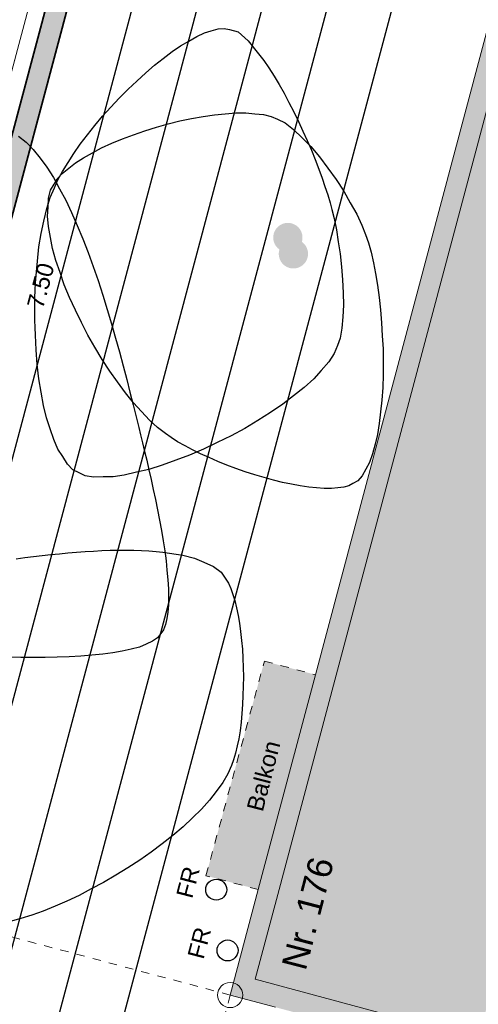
# Model space of a CAD drawing. Header units: metres. Extents: x 4462371 to 4462630, y 5328161 to 5328403.
# Tile 83 of 152: x 4462455.09 to 4462460.57, y 5328263.33 to 5328275.1. Entities that reach past the tile are written whole.
import ezdxf

# ---------------------------------------------------------------- set-up
doc = ezdxf.new("R2010")
doc.units = ezdxf.units.M
doc.header["$PDMODE"] = 65
doc.linetypes.add('AUSGEZOGEN', pattern=[0])
doc.linetypes.add('VERDECKT2_S2', pattern=[0.15, 0.1, -0.05])
doc.layers.add('B30_BEWSYM', color=3, linetype='AUSGEZOGEN')
doc.layers.add('B31_BEWLIN', color=3, linetype='AUSGEZOGEN')
for name, color, linetype, lineweight in [('Maßlinie_Allgemein', 7, 'AUSGEZOGEN', 13), ('Schraffur', 7, 'AUSGEZOGEN', 158), ('Standard', 7, 'AUSGEZOGEN', 13)]:
    doc.layers.add(name, color=color, linetype=linetype, lineweight=lineweight)
doc.styles.add('ARIAL', font='ARIAL.TTF')
doc.dimstyles.new('_DIMSTYLE_3', dxfattribs={"dimtxt": 0.2, "dimasz": 0.3, "dimexe": 0, "dimexo": 0, "dimgap": 0.1, "dimtad": 2, "dimrnd": 0.005, "dimzin": 4, "dimdsep": 46, "dimtxsty": 'ARIAL', "dimblk1": 'ALL_ML_STRICH', "dimblk2": 'ALL_ML_STRICH', "dimsah": 1, "dimcen": 0, "dimclrd": 7, "dimclre": 7, "dimclrt": 7, "dimadec": 0, "dimazin": 0, "dimtfac": 1, "dimtdec": 0, "dimtix": 1, "dimtmove": 2, "dimatfit": 3, "dimfxl": 0, "dimtzin": 0, "dimlwd": 0, "dimlwe": 13, "dimarcsym": 0})
doc.dimstyles.new('_DIMSTYLE_5', dxfattribs={"dimtxt": 0.2, "dimasz": 0.3, "dimexe": 0, "dimexo": 1e-06, "dimgap": 0.1, "dimtad": 2, "dimrnd": 0.005, "dimzin": 4, "dimdsep": 46, "dimtxsty": 'ARIAL', "dimblk1": 'ALL_ML_STRICH', "dimblk2": 'ALL_ML_STRICH', "dimsah": 1, "dimcen": 0, "dimse1": 1, "dimse2": 1, "dimclrd": 7, "dimclre": 7, "dimclrt": 7, "dimadec": 0, "dimazin": 0, "dimtfac": 1, "dimtdec": 0, "dimtix": 1, "dimtmove": 2, "dimatfit": 3, "dimfxl": 0, "dimtzin": 0, "dimlwd": 0, "dimlwe": 13, "dimarcsym": 0})
doc.dimstyles.new('_DIMSTYLE_6', dxfattribs={"dimtxt": 0.2, "dimasz": 0.3, "dimexe": 0, "dimexo": 1e-06, "dimgap": 0.1, "dimtad": 2, "dimdec": 3, "dimrnd": 0.005, "dimzin": 4, "dimdsep": 46, "dimtxsty": 'ARIAL', "dimblk1": 'ALL_ML_STRICH', "dimblk2": 'ALL_ML_STRICH', "dimsah": 1, "dimcen": 0, "dimse1": 1, "dimse2": 1, "dimclrd": 7, "dimclre": 7, "dimclrt": 7, "dimadec": 0, "dimazin": 0, "dimtfac": 1, "dimtdec": 0, "dimtix": 1, "dimtmove": 2, "dimatfit": 3, "dimfxl": 0, "dimtzin": 0, "dimlwd": 0, "dimlwe": 13, "dimarcsym": 0})
doc.dimstyles.new('_DIMSTYLE_9', dxfattribs={"dimtxt": 0.2, "dimasz": 0.3, "dimexe": 0, "dimexo": 1e-06, "dimgap": 0.1, "dimtad": 2, "dimdec": 3, "dimrnd": 0.005, "dimzin": 4, "dimdsep": 46, "dimtxsty": 'ARIAL', "dimblk1": 'ALL_ML_STRICH', "dimblk2": 'ALL_ML_STRICH', "dimsah": 1, "dimcen": 0, "dimse1": 1, "dimse2": 1, "dimclrd": 7, "dimclre": 7, "dimclrt": 7, "dimadec": 0, "dimazin": 0, "dimtfac": 1, "dimtdec": 0, "dimtix": 1, "dimtmove": 2, "dimatfit": 3, "dimfxl": 0, "dimtzin": 0, "dimlwd": 0, "dimlwe": 13, "dimarcsym": 0})

# ---------------------------------------------------------------- blocks, each defined once
blk = doc.blocks.new('ALL_ML_STRICH')
at = {"color": 0, "linetype": 'ByBlock', "lineweight": -2}
for p, q in [((0, -0.5), (0, 0.5)), ((-1, 0), (0.5, 0)), ((-0.3, -0.3), (0.3, 0.3))]:
    blk.add_line(p, q, dxfattribs=at)
blk = doc.blocks.new('*D86')
at = {"layer": 'DEFPOINTS', "color": 7, "linetype": 'AUSGEZOGEN', "lineweight": 13}
for p in [(4462452.857, 5328264.703), (4462457.607, 5328263.438), (4462457.221, 5328261.989)]:
    blk.add_point(p, dxfattribs=at)
at = {"layer": 'Maßlinie_Allgemein', "color": 7, "linetype": 'AUSGEZOGEN', "lineweight": -2}
blk.add_line((4462457.221, 5328261.989), (4462452.471, 5328263.254), dxfattribs=at)
at = {"layer": 'Maßlinie_Allgemein', "color": 7, "linetype": 'AUSGEZOGEN', "lineweight": 13, "xscale": 0.3, "yscale": 0.3, "zscale": 0.3}
for p, rotation in [((4462452.471, 5328263.254), 165.0861849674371), ((4462457.221, 5328261.989), 345.0861849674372)]:
    blk.add_blockref('ALL_ML_STRICH', p, dxfattribs=dict(at, rotation=rotation))
at = {"layer": 'Maßlinie_Allgemein', "color": 7, "linetype": 'AUSGEZOGEN', "lineweight": 13, "insert": (4462454.565, 5328262.596), "char_height": 0.2, "width": 0.01, "attachment_point": 1, "rotation": 165.0862, "line_spacing_factor": 0.60241, "style": 'ARIAL'}
blk.add_mtext('5.20', dxfattribs=at)
blk = doc.blocks.new('*D143')
at = {"layer": 'DEFPOINTS', "color": 7, "linetype": 'AUSGEZOGEN', "lineweight": 13}
for p in [(4462472.159, 5328337.173), (4462449.704, 5328252.863), (4462451.878, 5328252.283)]:
    blk.add_point(p, dxfattribs=at)
at = {"layer": 'Maßlinie_Allgemein', "color": 7, "linetype": 'AUSGEZOGEN', "lineweight": -2}
blk.add_line((4462451.878, 5328252.283), (4462474.333, 5328336.594), dxfattribs=at)
at = {"layer": 'Maßlinie_Allgemein', "color": 7, "linetype": 'AUSGEZOGEN', "lineweight": 13, "xscale": 0.3, "yscale": 0.3, "zscale": 0.3}
for p, rotation in [((4462474.333, 5328336.594), 75.08618496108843), ((4462451.878, 5328252.283), 255.0861849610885)]:
    blk.add_blockref('ALL_ML_STRICH', p, dxfattribs=dict(at, rotation=rotation))
at = {"layer": 'Maßlinie_Allgemein', "color": 7, "linetype": 'AUSGEZOGEN', "lineweight": 13, "insert": (4462462.91, 5328294.497), "char_height": 0.2, "width": 1, "attachment_point": 5, "rotation": 75.0862, "style": 'ARIAL'}
blk.add_mtext('\\A1;{\\A1;{87.25\\H0.132000;\\S^ ;}}', dxfattribs=at)
blk = doc.blocks.new('*D145')
at = {"layer": 'DEFPOINTS', "color": 7, "linetype": 'AUSGEZOGEN', "lineweight": 13}
for p in [(4462472.159, 5328337.173), (4462441.049, 5328239.214), (4462448.635, 5328237.194)]:
    blk.add_point(p, dxfattribs=at)
at = {"layer": 'Maßlinie_Allgemein', "color": 7, "linetype": 'AUSGEZOGEN', "lineweight": -2}
blk.add_line((4462448.635, 5328237.194), (4462475.058, 5328336.401), dxfattribs=at)
at = {"layer": 'Maßlinie_Allgemein', "color": 7, "linetype": 'AUSGEZOGEN', "lineweight": 13, "xscale": 0.3, "yscale": 0.3, "zscale": 0.3}
for p, rotation in [((4462475.058, 5328336.401), 75.08618496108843), ((4462448.635, 5328237.194), 255.0861849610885)]:
    blk.add_blockref('ALL_ML_STRICH', p, dxfattribs=dict(at, rotation=rotation))
at = {"layer": 'Maßlinie_Allgemein', "color": 7, "linetype": 'AUSGEZOGEN', "lineweight": 13, "insert": (4462461.663, 5328286.898), "char_height": 0.2, "width": 1.4, "attachment_point": 5, "rotation": 75.0862, "style": 'ARIAL'}
blk.add_mtext('\\A1;{\\A1;{102.66\\H0.132000;\\S5^ ;}}', dxfattribs=at)
blk = doc.blocks.new('*D146')
at = {"layer": 'DEFPOINTS', "color": 7, "linetype": 'AUSGEZOGEN', "lineweight": 13}
for p in [(4462472.159, 5328337.173), (4462440.149, 5328235.832), (4462448.459, 5328233.619)]:
    blk.add_point(p, dxfattribs=at)
at = {"layer": 'Maßlinie_Allgemein', "color": 7, "linetype": 'AUSGEZOGEN', "lineweight": -2}
blk.add_line((4462448.459, 5328233.619), (4462475.782, 5328336.208), dxfattribs=at)
at = {"layer": 'Maßlinie_Allgemein', "color": 7, "linetype": 'AUSGEZOGEN', "lineweight": 13, "xscale": 0.3, "yscale": 0.3, "zscale": 0.3}
for p, rotation in [((4462475.782, 5328336.208), 75.08618496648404), ((4462448.459, 5328233.619), 255.086184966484)]:
    blk.add_blockref('ALL_ML_STRICH', p, dxfattribs=dict(at, rotation=rotation))
at = {"layer": 'Maßlinie_Allgemein', "color": 7, "linetype": 'AUSGEZOGEN', "lineweight": 13, "insert": (4462461.937, 5328285.014), "char_height": 0.2, "width": 1.4, "attachment_point": 5, "rotation": 75.0862, "style": 'ARIAL'}
blk.add_mtext('\\A1;{\\A1;{106.16\\H0.132000;\\S5^ ;}}', dxfattribs=at)
blk = doc.blocks.new('*D149')
at = {"layer": 'DEFPOINTS', "color": 7, "linetype": 'AUSGEZOGEN', "lineweight": 13}
for p in [(4462455.432, 5328294.77), (4462444.614, 5328257.064), (4462445.338, 5328256.871)]:
    blk.add_point(p, dxfattribs=at)
at = {"layer": 'Maßlinie_Allgemein', "color": 7, "linetype": 'AUSGEZOGEN', "lineweight": -2}
for p, q in [((4462444.614, 5328257.064), (4462454.707, 5328294.963)), ((4462454.707, 5328294.963), (4462454.707, 5328294.963)), ((4462444.614, 5328257.064), (4462444.614, 5328257.064))]:
    blk.add_line(p, q, dxfattribs=at)
at = {"layer": 'Maßlinie_Allgemein', "color": 7, "linetype": 'AUSGEZOGEN', "lineweight": 13, "xscale": 0.3, "yscale": 0.3, "zscale": 0.3}
for p, rotation in [((4462454.707, 5328294.963), 75.0861849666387), ((4462444.614, 5328257.064), 255.0861849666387)]:
    blk.add_blockref('ALL_ML_STRICH', p, dxfattribs=dict(at, rotation=rotation))
at = {"layer": 'Maßlinie_Allgemein', "color": 7, "linetype": 'AUSGEZOGEN', "lineweight": 13, "insert": (4462449.466, 5328276.073), "char_height": 0.2, "width": 1, "attachment_point": 5, "rotation": 75.0862, "style": 'ARIAL'}
blk.add_mtext('\\A1;{\\A1;{39.22\\H0.132000;\\S^ ;}}', dxfattribs=at)
blk = doc.blocks.new('*D235')
at = {"layer": 'DEFPOINTS', "color": 7, "linetype": 'AUSGEZOGEN', "lineweight": 13}
for p in [(4462451.284, 5328276.864), (4462449.354, 5328269.617), (4462454.572, 5328268.227)]:
    blk.add_point(p, dxfattribs=at)
at = {"layer": 'Maßlinie_Allgemein', "color": 7, "linetype": 'AUSGEZOGEN', "lineweight": -2}
for p, q in [((4462454.572, 5328268.227), (4462456.502, 5328275.474)), ((4462456.502, 5328275.474), (4462456.502, 5328275.474)), ((4462454.572, 5328268.227), (4462454.572, 5328268.227))]:
    blk.add_line(p, q, dxfattribs=at)
at = {"layer": 'Maßlinie_Allgemein', "color": 7, "linetype": 'AUSGEZOGEN', "lineweight": 13, "xscale": 0.3, "yscale": 0.3, "zscale": 0.3}
for p, rotation in [((4462456.502, 5328275.474), 75.08618496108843), ((4462454.572, 5328268.227), 255.0861849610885)]:
    blk.add_blockref('ALL_ML_STRICH', p, dxfattribs=dict(at, rotation=rotation))
at = {"layer": 'Maßlinie_Allgemein', "color": 7, "linetype": 'AUSGEZOGEN', "lineweight": 13, "insert": (4462455.344, 5328271.917), "char_height": 0.2, "width": 0.8, "attachment_point": 5, "rotation": 75.0862, "style": 'ARIAL'}
blk.add_mtext('\\A1;{\\A1;{7.50\\H0.132000;\\S^ ;}}', dxfattribs=at)
blk = doc.blocks.new('*D519')
at = {"layer": 'DEFPOINTS', "color": 7, "linetype": 'AUSGEZOGEN', "lineweight": 13}
for p in [(4462471.853, 5328336.996), (4462450.17, 5328255.584), (4462451.861, 5328255.134)]:
    blk.add_point(p, dxfattribs=at)
at = {"layer": 'Maßlinie_Allgemein', "color": 7, "linetype": 'AUSGEZOGEN', "lineweight": -2}
for p, q in [((4462451.861, 5328255.134), (4462473.544, 5328336.546)), ((4462473.544, 5328336.546), (4462473.544, 5328336.546)), ((4462451.861, 5328255.134), (4462451.861, 5328255.134))]:
    blk.add_line(p, q, dxfattribs=at)
at = {"layer": 'Maßlinie_Allgemein', "color": 7, "linetype": 'AUSGEZOGEN', "lineweight": 13, "xscale": 0.3, "yscale": 0.3, "zscale": 0.3}
for p, rotation in [((4462473.544, 5328336.546), 75.08618496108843), ((4462451.861, 5328255.134), 255.0861849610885)]:
    blk.add_blockref('ALL_ML_STRICH', p, dxfattribs=dict(at, rotation=rotation))
at = {"layer": 'Maßlinie_Allgemein', "color": 7, "linetype": 'AUSGEZOGEN', "lineweight": 13, "insert": (4462462.507, 5328295.898), "char_height": 0.2, "width": 1, "attachment_point": 5, "rotation": 75.0862, "style": 'ARIAL'}
blk.add_mtext('\\A1;{\\A1;{84.25\\H0.132000;\\S^ ;}}', dxfattribs=at)
blk = doc.blocks.new('Laubbaum_Stamm')
at = {"lineweight": 13}
blk.add_hatch(color=7, dxfattribs=at).paths.add_polyline_path([(0, 0.5), (-0.051, 0.497), (-0.101, 0.49), (-0.15, 0.477), (-0.197, 0.459), (-0.243, 0.437), (-0.286, 0.41), (-0.326, 0.379), (-0.362, 0.344), (-0.395, 0.306), (-0.424, 0.264), (-0.449, 0.22), (-0.469, 0.174), (-0.484, 0.125), (-0.494, 0.076), (-0.499, 0.025), (-0.499, -0.025), (-0.494, -0.076), (-0.484, -0.125), (-0.469, -0.174), (-0.449, -0.22), (-0.424, -0.264), (-0.395, -0.306), (-0.362, -0.344), (-0.326, -0.379), (-0.286, -0.41), (-0.243, -0.437), (-0.197, -0.459), (-0.15, -0.477), (-0.101, -0.49), (-0.051, -0.497), (0, -0.5), (0.051, -0.497), (0.101, -0.49), (0.15, -0.477), (0.197, -0.459), (0.243, -0.437), (0.286, -0.41), (0.326, -0.379), (0.362, -0.344), (0.395, -0.306), (0.424, -0.264), (0.449, -0.22), (0.469, -0.174), (0.484, -0.125), (0.494, -0.076), (0.499, -0.025), (0.499, 0.025), (0.494, 0.076), (0.484, 0.125), (0.469, 0.174), (0.449, 0.22), (0.424, 0.264), (0.395, 0.306), (0.362, 0.344), (0.326, 0.379), (0.286, 0.41), (0.243, 0.437), (0.197, 0.459), (0.15, 0.477), (0.101, 0.49), (0.051, 0.497)])

msp = doc.modelspace()

# ---------------------------------------------------------------- hatches: boundary and pattern name
at = {"layer": 'Schraffur', "linetype": 'AUSGEZOGEN', "lineweight": 18}
h = msp.add_hatch(dxfattribs=at)
h.set_pattern_fill('SCHRAFFUR_7', scale=0.1, angle=65, style=0, pattern_type=2)
h.set_pattern_definition([(110, (0, 0), (-0.281907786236, -0.102606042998), []), (110, (-0.14095, -0.0513), (-0.281907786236, -0.102606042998), [0.1, -0.05])])
h.paths.add_polyline_path([(4462444.63049, 5328254.21367), (4462449.70364, 5328252.8625), (4462460.50529, 5328293.4187), (4462460.26371, 5328293.48305), (4462457.62056, 5328283.559), (4462456.65425, 5328283.81637), (4462456.57704, 5328283.52647), (4462457.54335, 5328283.26911), (4462450.16982, 5328255.58421), (4462446.78772, 5328256.48499), (4462446.72338, 5328256.24341), (4462450.10548, 5328255.34263), (4462449.52641, 5328253.16842), (4462444.93641, 5328254.39091), (4462445.01086, 5328254.67042), (4462444.76928, 5328254.73476)], flags=0)
at = {"layer": 'Standard', "linetype": 'AUSGEZOGEN', "lineweight": 18}
for color, points in [(254, [(4462464.57374, 5328277.94013), (4462461.67283, 5328278.71122), (4462461.42462, 5328277.77889), (4462460.73772, 5328275.19876), (4462458.62603, 5328267.26682), (4462457.94236, 5328264.69882), (4462457.60679, 5328263.43832), (4462460.50437, 5328262.66113), (4462460.57173, 5328262.91226), (4462457.90548, 5328263.6274), (4462461.83789, 5328278.39831), (4462464.50695, 5328277.68885)]), (255, [(4462460.57173, 5328262.91226), (4462464.50695, 5328277.68885), (4462461.83789, 5328278.39831), (4462461.6565, 5328277.71698), (4462460.96967, 5328275.13711), (4462458.85755, 5328267.20355), (4462458.17466, 5328264.63847), (4462457.90548, 5328263.6274)]), (255, [(4462457.94236, 5328264.69882), (4462458.62603, 5328267.26682), (4462458.01626, 5328267.42916), (4462457.31788, 5328264.86507)]), (255, [(4462457.94236, 5328264.69882), (4462458.62603, 5328267.26682), (4462458.01626, 5328267.42916), (4462457.31788, 5328264.86507)])]:
    msp.add_hatch(color=color, dxfattribs=at).paths.add_polyline_path(points)

# ---------------------------------------------------------------- linework, layer by layer
at = {"layer": 'B31_BEWLIN', "color": 250, "linetype": 'AUSGEZOGEN'}
for points in [[(4462457.59747, 5328274.97692), (4462457.70389, 5328274.94911), (4462457.82391, 5328274.84261), (4462457.94601, 5328274.68674), (4462458.00746, 5328274.60911), (4462458.06962, 5328274.5193), (4462458.1308, 5328274.42107), (4462458.19198, 5328274.32283), (4462458.25156, 5328274.21695), (4462458.30987, 5328274.10623), (4462458.36818, 5328273.99551), (4462458.42381, 5328273.88012), (4462458.47662, 5328273.76506), (4462458.52804, 5328273.65016), (4462458.57726, 5328273.53481), (4462458.6212, 5328273.42291), (4462458.66513, 5328273.31102), (4462458.70517, 5328273.20243), (4462458.73901, 5328273.10168), (4462458.77285, 5328273.00093), (4462458.8011, 5328272.90723), (4462458.82345, 5328272.82538), (4462458.85026, 5328272.71785), (4462458.87612, 5328272.58528), (4462458.89849, 5328272.44101), (4462458.92086, 5328272.29675), (4462458.93833, 5328272.14095), (4462458.94894, 5328271.98737), (4462458.95876, 5328271.83318), (4462458.96111, 5328271.68199), (4462458.95244, 5328271.54631), (4462458.94237, 5328271.4108), (4462458.92129, 5328271.29081), (4462458.88781, 5328271.20087), (4462458.85052, 5328271.10471), (4462458.7841, 5328271.00494), (4462458.69471, 5328270.90357), (4462458.60532, 5328270.80221), (4462458.49235, 5328270.70003), (4462458.36314, 5328270.59903), (4462458.23471, 5328270.49864), (4462458.09005, 5328270.39944), (4462457.93605, 5328270.30559), (4462457.78204, 5328270.21174), (4462457.61869, 5328270.12325), (4462457.45352, 5328270.04352), (4462457.28756, 5328269.96316), (4462457.11977, 5328269.89156), (4462456.95609, 5328269.83088), (4462456.7932, 5328269.77081), (4462456.63505, 5328269.72087), (4462456.48869, 5328269.68664), (4462456.34234, 5328269.65241), (4462456.20699, 5328269.63328), (4462456.09, 5328269.63122), (4462455.97302, 5328269.62917), (4462455.87377, 5328269.64499), (4462455.80121, 5328269.6811), (4462455.72843, 5328269.71743), (4462455.66428, 5328269.78397), (4462455.60711, 5328269.87391), (4462455.54854, 5328269.96402), (4462455.49837, 5328270.07735), (4462455.45516, 5328270.20767), (4462455.41194, 5328270.33798), (4462455.37647, 5328270.48591), (4462455.34872, 5328270.64504), (4462455.32174, 5328270.80479), (4462455.30169, 5328270.97513), (4462455.28932, 5328271.15026), (4462455.28305, 5328271.23713), (4462455.27914, 5328271.32586), (4462455.27601, 5328271.41521), (4462455.27288, 5328271.50455), (4462455.27194, 5328271.59436), (4462455.2724, 5328271.684), (4462455.27348, 5328271.77286), (4462455.27675, 5328271.86218), (4462455.28127, 5328271.94992), (4462455.28719, 5328272.03751), (4462455.29513, 5328272.12415), (4462455.30431, 5328272.20921), (4462455.32268, 5328272.37935), (4462455.34867, 5328272.54148), (4462455.38223, 5328272.68921), (4462455.41516, 5328272.83772), (4462455.45647, 5328272.97244), (4462455.50713, 5328273.08683), (4462455.54766, 5328273.18109), (4462455.60362, 5328273.28278), (4462455.67086, 5328273.38957), (4462455.73732, 5328273.49574), (4462455.81566, 5328273.60622), (4462455.90198, 5328273.71791), (4462455.9883, 5328273.8296), (4462456.08242, 5328273.94109), (4462456.18184, 5328274.04912), (4462456.28204, 5328274.15777), (4462456.38691, 5328274.26374), (4462456.49299, 5328274.36174), (4462456.59767, 5328274.4599), (4462456.70372, 5328274.5515), (4462456.80783, 5328274.63264), (4462456.91195, 5328274.71378), (4462457.01477, 5328274.78369), (4462457.11173, 5328274.84004), (4462457.20869, 5328274.89638), (4462457.29965, 5328274.93777), (4462457.38145, 5328274.96171), (4462457.46325, 5328274.98565), (4462457.53591, 5328274.99215), (4462457.59747, 5328274.97692)], [(4462458.17189, 5328273.90678), (4462458.2639, 5328273.86363), (4462458.365, 5328273.78424), (4462458.46771, 5328273.68188), (4462458.57119, 5328273.58015), (4462458.67628, 5328273.45545), (4462458.77461, 5328273.32156), (4462458.87293, 5328273.18768), (4462458.96449, 5328273.04462), (4462459.0425, 5328272.90741), (4462459.1191, 5328272.77036), (4462459.18135, 5328272.63854), (4462459.22311, 5328272.52688), (4462459.25821, 5328272.43027), (4462459.29042, 5328272.31547), (4462459.31834, 5328272.18836), (4462459.34486, 5328272.0614), (4462459.36772, 5328271.92135), (4462459.38555, 5328271.77477), (4462459.40338, 5328271.62818), (4462459.41679, 5328271.47428), (4462459.42426, 5328271.31822), (4462459.43314, 5328271.162), (4462459.43624, 5328271.00503), (4462459.43404, 5328270.85152), (4462459.43043, 5328270.69817), (4462459.42013, 5328270.54845), (4462459.40317, 5328270.40876), (4462459.38761, 5328270.26891), (4462459.36601, 5328270.1383), (4462459.33762, 5328270.02272), (4462459.30844, 5328269.90652), (4462459.27246, 5328269.80535), (4462459.22894, 5328269.72499), (4462459.18402, 5328269.64479), (4462459.13217, 5328269.58462), (4462459.0723, 5328269.55091), (4462459.0255, 5328269.52441), (4462458.96451, 5328269.50802), (4462458.89169, 5328269.50012), (4462458.81809, 5328269.4916), (4462458.73204, 5328269.49235), (4462458.639, 5328269.50033), (4462458.54596, 5328269.5083), (4462458.44452, 5328269.52367), (4462458.33875, 5328269.54451), (4462458.23297, 5328269.56536), (4462458.12363, 5328269.59232), (4462458.01275, 5328269.62444), (4462457.90047, 5328269.65672), (4462457.78728, 5328269.69339), (4462457.6766, 5328269.73331), (4462457.56592, 5328269.77324), (4462457.45776, 5328269.81643), (4462457.35554, 5328269.86178), (4462457.2527, 5328269.90792), (4462457.15502, 5328269.95559), (4462457.06734, 5328270.00352), (4462456.97904, 5328270.05223), (4462456.90012, 5328270.10199), (4462456.83368, 5328270.15071), (4462456.74018, 5328270.22026), (4462456.64444, 5328270.30899), (4462456.54908, 5328270.41334), (4462456.45232, 5328270.51786), (4462456.3558, 5328270.63658), (4462456.26198, 5328270.76638), (4462456.16816, 5328270.89618), (4462456.07689, 5328271.03564), (4462455.9919, 5328271.18008), (4462455.90769, 5328271.32513), (4462455.82913, 5328271.47593), (4462455.759, 5328271.62575), (4462455.68825, 5328271.77636), (4462455.6253, 5328271.92677), (4462455.57468, 5328272.0729), (4462455.52405, 5328272.21903), (4462455.48495, 5328272.36026), (4462455.46049, 5328272.49267), (4462455.43525, 5328272.62445), (4462455.42464, 5328272.74742), (4462455.43082, 5328272.85562), (4462455.437, 5328272.96381), (4462455.45997, 5328273.05724), (4462455.50383, 5328273.13192), (4462455.5408, 5328273.1952), (4462455.60157, 5328273.2586), (4462455.67998, 5328273.32067), (4462455.75776, 5328273.38352), (4462455.85319, 5328273.44503), (4462455.96189, 5328273.50428), (4462456.07058, 5328273.56354), (4462456.19237, 5328273.61913), (4462456.32148, 5328273.67032), (4462456.45059, 5328273.7215), (4462456.5878, 5328273.76889), (4462456.72717, 5328273.81034), (4462456.86575, 5328273.85117), (4462457.00649, 5328273.88605), (4462457.14422, 5328273.91345), (4462457.28336, 5328273.94069), (4462457.41949, 5328273.96045), (4462457.54745, 5328273.97119), (4462457.67463, 5328273.98131), (4462457.79426, 5328273.98163), (4462457.90056, 5328273.97139), (4462458.00546, 5328273.96133), (4462458.09765, 5328273.93992), (4462458.17189, 5328273.90678)]]:
    msp.add_lwpolyline(points, close=True, dxfattribs=at)
for points in [[(4462455.07922, 5328273.70185), (4462455.16852, 5328273.63372), (4462455.25427, 5328273.54472), (4462455.33665, 5328273.43903), (4462455.41763, 5328273.33351), (4462455.49446, 5328273.21067), (4462455.56842, 5328273.07535), (4462455.64237, 5328272.94004), (4462455.71266, 5328272.79162), (4462455.77917, 5328272.6351), (4462455.84567, 5328272.47858), (4462455.90979, 5328272.3138), (4462455.9692, 5328272.14529), (4462456.02862, 5328271.97678), (4462456.08411, 5328271.80517), (4462456.13601, 5328271.63326), (4462456.1887, 5328271.46198), (4462456.23779, 5328271.2904), (4462456.28394, 5328271.12415), (4462456.32868, 5328270.95806), (4462456.37111, 5328270.79651), (4462456.40968, 5328270.64466), (4462456.44747, 5328270.4922), (4462456.48219, 5328270.35005), (4462456.51455, 5328270.22051), (4462456.5348, 5328270.13535), (4462456.55914, 5328270.03855), (4462456.58468, 5328269.93378), (4462456.6096, 5328269.8298), (4462456.63635, 5328269.71706), (4462456.66182, 5328269.59948), (4462456.68808, 5328269.48253), (4462456.71447, 5328269.36057), (4462456.73867, 5328269.23816), (4462456.76349, 5328269.11497), (4462456.78674, 5328268.99053), (4462456.80673, 5328268.86861), (4462456.82609, 5328268.74748), (4462456.84141, 5328268.62824), (4462456.85176, 5328268.51527), (4462456.86351, 5328268.40213), (4462456.8703, 5328268.29528), (4462456.87042, 5328268.19845), (4462456.87055, 5328268.10162), (4462456.86385, 5328268.01341), (4462456.84878, 5328267.93899), (4462456.8331, 5328267.86536), (4462456.80967, 5328267.80473), (4462456.77702, 5328267.7607), (4462456.77702, 5328267.7607), (4462456.73952, 5328267.70967), (4462456.6798, 5328267.66749), (4462456.60169, 5328267.63245), (4462456.52296, 5328267.59818), (4462456.42583, 5328267.57104), (4462456.31577, 5328267.54896), (4462456.20649, 5328267.52751), (4462456.08428, 5328267.51111), (4462455.95334, 5328267.49929), (4462455.82241, 5328267.48748), (4462455.68353, 5328267.48085), (4462455.54139, 5328267.47675), (4462455.39784, 5328267.4728), (4462455.2512, 5328267.47278), (4462455.10549, 5328267.47478), (4462454.96041, 5328267.476)], [(4462455.04821, 5328268.65321), (4462455.15229, 5328268.66673), (4462455.25559, 5328268.67963), (4462455.35951, 5328268.69174), (4462455.46327, 5328268.70245), (4462455.56702, 5328268.71316), (4462455.66921, 5328268.72263), (4462455.77124, 5328268.73069), (4462455.87326, 5328268.73875), (4462455.97372, 5328268.74557), (4462456.07244, 5328268.74975), (4462456.17117, 5328268.75392), (4462456.26816, 5328268.75545), (4462456.3628, 5328268.75512), (4462456.45666, 5328268.75417), (4462456.54816, 5328268.75135), (4462456.63512, 5328268.74622), (4462456.7213, 5328268.74047), (4462456.80435, 5328268.73223), (4462456.88269, 5328268.72027), (4462457.04015, 5328268.69696), (4462457.17912, 5328268.66158), (4462457.29349, 5328268.61054), (4462457.40786, 5328268.55951), (4462457.49762, 5328268.49282), (4462457.55628, 5328268.40726), (4462457.55628, 5328268.40726), (4462457.58752, 5328268.35992), (4462457.61594, 5328268.29824), (4462457.64024, 5328268.22565), (4462457.66376, 5328268.15244), (4462457.68378, 5328268.06753), (4462457.70079, 5328267.97515), (4462457.71781, 5328267.88276), (4462457.73182, 5328267.78289), (4462457.74236, 5328267.67773), (4462457.75291, 5328267.57257), (4462457.75937, 5328267.4629), (4462457.76286, 5328267.35215), (4462457.76494, 5328267.24157), (4462457.76405, 5328267.12991), (4462457.75911, 5328267.02014), (4462457.75558, 5328266.91021), (4462457.74799, 5328266.80218), (4462457.73685, 5328266.70025), (4462457.7257, 5328266.59833), (4462457.71021, 5328266.50189), (4462457.69087, 5328266.41516), (4462457.67152, 5328266.32842), (4462457.64816, 5328266.24999), (4462457.62197, 5328266.18347), (4462457.58092, 5328266.08198), (4462457.51962, 5328265.97734), (4462457.44115, 5328265.87186), (4462457.36189, 5328265.76576), (4462457.26482, 5328265.65959), (4462457.15512, 5328265.55489), (4462457.04603, 5328265.44941), (4462456.92368, 5328265.34619), (4462456.79323, 5328265.24675), (4462456.66418, 5328265.14715), (4462456.52625, 5328265.05072), (4462456.38397, 5328264.95978), (4462456.24107, 5328264.86963), (4462456.09383, 5328264.78496), (4462455.94741, 5328264.70731), (4462455.80098, 5328264.62967), (4462455.65554, 5328264.56045), (4462455.51404, 5328264.50074), (4462455.37255, 5328264.44103), (4462455.2358, 5328264.39145), (4462455.10754, 5328264.35369), (4462454.97866, 5328264.31672)]]:
    msp.add_lwpolyline(points, dxfattribs=at)
at = {"layer": 'Standard', "color": 7, "linetype": 'AUSGEZOGEN', "lineweight": 35}
for p, q in [((4462460.50529, 5328293.4187), (4462449.70364, 5328252.8625)), ((4462457.54335, 5328283.26911), (4462450.16982, 5328255.58421))]:
    msp.add_line(p, q, dxfattribs=at)
at = {"layer": 'Standard', "color": 7, "linetype": 'AUSGEZOGEN', "lineweight": 18}
for p, q in [((4462457.32435, 5328283.22395), (4462453.43813, 5328268.63261)), ((4462458.62603, 5328267.26682), (4462460.73772, 5328275.19876)), ((4462460.96967, 5328275.13711), (4462458.85755, 5328267.20355)), ((4462457.94236, 5328264.69882), (4462458.62603, 5328267.26682)), ((4462458.85755, 5328267.20355), (4462458.17466, 5328264.63847)), ((4462457.60679, 5328263.43832), (4462457.94236, 5328264.69882)), ((4462458.17466, 5328264.63847), (4462457.90548, 5328263.6274)), ((4462457.90548, 5328263.6274), (4462460.57173, 5328262.91226)), ((4462457.60679, 5328263.43832), (4462458.14963, 5328263.29272))]:
    msp.add_line(p, q, dxfattribs=at)
at = {"layer": 'Standard', "color": 7, "linetype": 'VERDECKT2_S2', "lineweight": 18}
for p, q in [((4462457.31788, 5328264.86507), (4462458.01626, 5328267.42916)), ((4462458.01626, 5328267.42916), (4462458.62603, 5328267.26682)), ((4462457.94236, 5328264.69882), (4462457.31788, 5328264.86507)), ((4462457.60679, 5328263.43832), (4462452.85729, 5328264.70329)), ((4462457.60679, 5328263.43832), (4462457.22074, 5328261.98885))]:
    msp.add_line(p, q, dxfattribs=at)
at = {"layer": 'Standard', "color": 7, "linetype": 'AUSGEZOGEN', "lineweight": 25}
for centre in [(4462457.44059, 5328264.69797), (4462457.57597, 5328263.97179)]:
    msp.add_circle(centre, 0.125, dxfattribs=at)
at = {"layer": 'Standard', "color": 7, "linetype": 'AUSGEZOGEN', "lineweight": 18}
msp.add_circle((4462457.60679, 5328263.43832), 0.15, dxfattribs=at)

# ---------------------------------------------------------------- block references
at = {"layer": 'B30_BEWSYM', "color": 3, "linetype": 'AUSGEZOGEN', "lineweight": -3, "xscale": 0.34999999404, "yscale": 0.3499999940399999, "zscale": 0.34999999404, "rotation": 308.3640628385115}
for p in [(4462458.29634, 5328272.49218), (4462458.36264, 5328272.29724)]:
    msp.add_blockref('Laubbaum_Stamm', p, dxfattribs=at)

# ---------------------------------------------------------------- texts
at = {"layer": 'Standard', "color": 7, "linetype": 'AUSGEZOGEN', "lineweight": 13, "rotation": 75.451551, "style": 'ARIAL'}
for s, insert, char_height, width, attachment_point in [('\\W1.00;Balkon', (4462457.90865, 5328266.08277), 0.2, 0.9604204, 2), ('\\W0.99;Nr.\\~176', (4462458.21775, 5328263.79431), 0.3, 1.5277833, 1), ('\\W1.00;FR', (4462457.19901, 5328264.76231), 0.2, 0.4728358, 8), ('\\W1.00;FR', (4462457.33439, 5328264.03613), 0.2, 0.4728358, 8)]:
    msp.add_mtext(s, dxfattribs=dict(at, insert=insert, char_height=char_height, width=width, attachment_point=attachment_point))

# ---------------------------------------------------------------- dimensions: what is measured, and where the dimension line sits
at = {"layer": 'Maßlinie_Allgemein', "color": 7, "linetype": 'AUSGEZOGEN', "lineweight": 13}
for base, p1, p2, dimstyle, picture, middle in [((4462475.78249, 5328336.20828), (4462440.14871, 5328235.83199), (4462472.15881, 5328337.1734), '_DIMSTYLE_9', '*D146', (4462461.93692, 5328285.0136)), ((4462475.05775, 5328336.40131), (4462441.04949, 5328239.21409), (4462472.15881, 5328337.1734), '_DIMSTYLE_9', '*D145', (4462461.66257, 5328286.89768)), ((4462474.33302, 5328336.59433), (4462449.70364, 5328252.8625), (4462472.15881, 5328337.1734), '_DIMSTYLE_5', '*D143', (4462462.91042, 5328294.49703)), ((4462473.54394, 5328336.54578), (4462451.86087, 5328255.13382), (4462473.54394, 5328336.54578), '_DIMSTYLE_3', '*D519', (4462462.50739, 5328295.89795)), ((4462454.7074, 5328294.9629), (4462444.61351, 5328257.06406), (4462454.7074, 5328294.9629), '_DIMSTYLE_3', '*D149', (4462449.46577, 5328276.07338)), ((4462456.50221, 5328275.47449), (4462454.57197, 5328268.22714), (4462456.50221, 5328275.47449), '_DIMSTYLE_3', '*D235', (4462455.34434, 5328271.91745))]:
    dim = msp.add_linear_dim(base=base, p1=p1, p2=p2, angle=75.086185, dimstyle=dimstyle, override={"dimpost": '<>', "dimclrd": 7, "dimclre": 7, "dimclrt": 7, "dimlwd": 0, "dimlwe": 13}, dxfattribs=at)
    dim.commit()
    dim.dimension.update_dxf_attribs({"geometry": picture, "text_midpoint": middle, "dimtype": 160})
dim = msp.add_linear_dim(base=(4462452.47124, 5328263.25382), p1=(4462457.60679, 5328263.43832), p2=(4462452.85729, 5328264.70329), angle=165.086185, text='5.20', dimstyle='_DIMSTYLE_6', override={"dimpost": '<>', "dimclrd": 7, "dimclre": 7, "dimclrt": 7, "dimlwd": 0, "dimlwe": 13}, dxfattribs=at)
dim.commit()
dim.dimension.update_dxf_attribs({"geometry": '*D86', "text_midpoint": (4462454.87173, 5328262.71797), "dimtype": 160})

doc.saveas('drawing.dxf')
